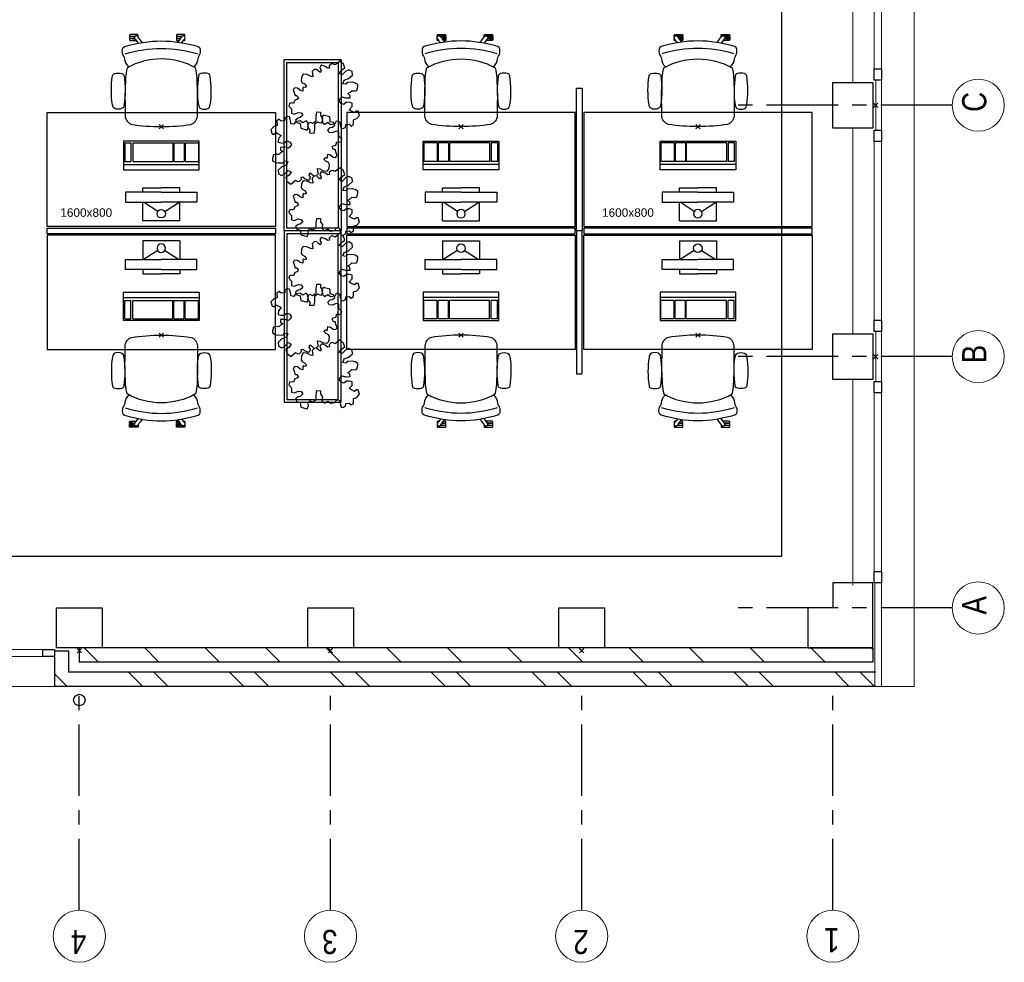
# Model space of a CAD drawing. Header units: millimetres. Extents: x 274596 to 660162, y 141333 to 298920.
# Tile 162 of 165: x 604464 to 611363, y 186153 to 192753. Entities that reach past the tile are written whole.
import ezdxf

# ---------------------------------------------------------------- set-up
doc = ezdxf.new("R2010")
doc.units = ezdxf.units.MM
doc.header["$LTSCALE"] = 400
doc.header["$PDMODE"] = 3
doc.header["$PDSIZE"] = 15
doc.linetypes.add('CENTER', pattern=[2, 1.25, -0.25, 0.25, -0.25])
for name, color, linetype in [('-gd', 2, 'Continuous'), ('inlay', 6, 'Continuous'), ('inr', 4, 'Continuous'), ('plant', 114, 'Continuous'), ('plat', 5, 'Continuous'), ('sona-s008_ip0', 7, 'Continuous'), ('stramien', 1, 'CENTER'), ('symbol', 1, 'Continuous'), ('timmerwerk-ge', 150, 'Continuous')]:
    doc.layers.add(name, color=color, linetype=linetype)
for name, color, linetype, lineweight in [('Binnenkozijnen', 140, 'Continuous', 15), ('Buitenkozijnen', 140, 'Continuous', 15), ('mat-baksteen', 5, 'Continuous', 25), ('mat-beton (ihwg)', 5, 'Continuous', 25), ('mat-kalkzandsteen', 5, 'Continuous', 25), ('None', 7, 'Continuous', 9)]:
    doc.layers.add(name, color=color, linetype=linetype, lineweight=lineweight)
doc.styles.add('Arial', font='arial.ttf', dxfattribs={"height": 211.666667})
doc.styles.add('Arial Narrow', font='ARIALN.TTF', dxfattribs={"height": 222.25})

# ---------------------------------------------------------------- blocks, each defined once
blk = doc.blocks.new('Kolom 280x320')
at = {"layer": 'mat-beton (ihwg)', "lineweight": 25}
blk.add_lwpolyline([(-300, 160), (-20, 160), (-20, -160), (-300, -160)], close=True, dxfattribs=at)
at = {"layer": 'None', "color": 92, "linetype": 'Continuous', "lineweight": 5}
blk.add_point((0, 0), dxfattribs=at)
blk = doc.blocks.new('*X1668')
at = {"layer": 'None', "lineweight": 9}
for p, q in [((-16518.9, -36883.6), (-16418.9, -36783.6)), ((-16518.9, -37307.9), (-16418.9, -37207.9)), ((-16518.9, -37732.1), (-16418.9, -37632.1)), ((-16518.9, -38156.4), (-16418.9, -38056.4)), ((-16518.9, -38580.7), (-16418.9, -38480.7)), ((-16518.9, -39004.9), (-16418.9, -38904.9)), ((-16518.9, -39429.2), (-16418.9, -39329.2)), ((-16518.9, -39853.5), (-16418.9, -39753.5)), ((-16518.9, -40277.7), (-16418.9, -40177.7)), ((-16518.9, -40702), (-16418.9, -40602)), ((-16518.9, -41126.3), (-16418.9, -41026.3)), ((-16518.9, -41550.5), (-16418.9, -41450.5)), ((-16518.9, -41974.8), (-16418.9, -41874.8)), ((-16429.9, -42310), (-16418.9, -42299))]:
    blk.add_line(p, q, dxfattribs=at)
blk = doc.blocks.new('*X1669')
at = {"layer": 'None', "lineweight": 9}
blk.add_line((-16644.3, -36619.7), (-16599.6, -36575), dxfattribs=at)
blk = doc.blocks.new('*X1670')
at = {"layer": 'None', "lineweight": 9}
for p, q in [((-16688.9, -36664.3), (-16644.3, -36619.7)), ((-16688.9, -37195), (-16588.9, -37095)), ((-16688.9, -37371.4), (-16588.9, -37271.4)), ((-16688.9, -37902.1), (-16588.9, -37802.1)), ((-16688.9, -38078.5), (-16588.9, -37978.5)), ((-16688.9, -38609.3), (-16588.9, -38509.3)), ((-16688.9, -38785.6), (-16588.9, -38685.6)), ((-16688.9, -39316.4), (-16588.9, -39216.4)), ((-16688.9, -39492.7), (-16588.9, -39392.7)), ((-16688.9, -40023.5), (-16588.9, -39923.5)), ((-16688.9, -40199.9), (-16588.9, -40099.9)), ((-16688.9, -40730.6), (-16588.9, -40630.6)), ((-16688.9, -40907), (-16588.9, -40807)), ((-16688.9, -41437.7), (-16588.9, -41337.7)), ((-16688.9, -41614.1), (-16588.9, -41514.1)), ((-16688.9, -42144.8), (-16588.9, -42044.8)), ((-16688.9, -42321.2), (-16588.9, -42221.2))]:
    blk.add_line(p, q, dxfattribs=at)
blk = doc.blocks.new('*U52')
at = {"layer": 'Buitenkozijnen', "lineweight": 15}
for p, q in [((-10, 0), (-10, -1960)), ((-10, 0), (40, 0)), ((40, 0), (40, -1960)), ((-10, -1960), (40, -1960))]:
    blk.add_line(p, q, dxfattribs=at)
blk = doc.blocks.new('Gevelpui best 1960')
at = {"layer": 'Buitenkozijnen', "color": 43, "lineweight": 9}
blk.add_line((250, 0), (250, -1960), dxfattribs=at)
at = {"layer": 'Buitenkozijnen', "color": 92, "lineweight": 25}
for points in [[(-10, 0), (40, 0), (40, -80), (-10, -80)], [(-10, -1880), (40, -1880), (40, -1960), (-10, -1960)]]:
    blk.add_lwpolyline(points, close=True, dxfattribs=at)
at = {"layer": 'Buitenkozijnen'}
blk.add_blockref('*U52', (0, 0), dxfattribs=at)
blk = doc.blocks.new('Gevelpui best 1410 (2D)')
at = {"layer": 'Buitenkozijnen', "lineweight": 15}
for p, q in [((-260, 0), (-260, -1410)), ((-260, 0), (-210, 0)), ((-210, 0), (-210, -1410)), ((-260, -1410), (-210, -1410))]:
    blk.add_line(p, q, dxfattribs=at)
at = {"layer": 'Buitenkozijnen', "color": 92, "lineweight": 25}
for points in [[(-260, 0), (-210, 0), (-210, -80), (-260, -80)], [(-260, -1330), (-210, -1330), (-210, -1410), (-260, -1410)]]:
    blk.add_lwpolyline(points, close=True, dxfattribs=at)
at = {"layer": 'None', "color": 43, "linetype": 'Continuous', "lineweight": 9}
blk.add_line((-410, 15), (-410, -1425), dxfattribs=at)
blk = doc.blocks.new('HWA')
at = {"layer": 'None', "color": 92, "linetype": 'Continuous', "lineweight": 25}
blk.add_circle((0, -74), 40, dxfattribs=at)
blk = doc.blocks.new('Kolom hoek 330x330')
at = {"layer": 'mat-beton (ihwg)', "lineweight": 25, "flags": 128}
blk.add_lwpolyline([(-175, 0), (0, 0), (0, -175), (280, -175), (280, 280), (-175, 280)], close=True, dxfattribs=at)
blk = doc.blocks.new('SONA-S008_B2')
at = {"layer": '-gd'}
blk.add_open_spline([(-253, -509.5), (-87.8, -560.2), (87.8, -560.2), (253, -509.5)], degree=3, dxfattribs=at)
for points in [[(-206.6, -15.8), (-79.4, 5.3), (79.6, 5.3), (206.6, -15.8)], [(-253, -73.9), (-253.4, -51.6), (-233.1, -20.2), (-206.6, -15.8)], [(206.6, -15.8), (233.1, -20.2), (253.4, -51.6), (253, -73.9)], [(-325.3, -126.1), (-337, -131.7), (-340.4, -140.8), (-342.5, -153.6)], [(-277.9, -126.1), (-287.8, -121.3), (-315.3, -121.3), (-325.3, -126.1)], [(-260.7, -153.6), (-262.7, -140.8), (-266.2, -131.7), (-277.9, -126.1)], [(-253, -272.1), (-257.1, -206.8), (-252.1, -139.2), (-253, -73.9)], [(253, -73.9), (252.1, -139.2), (257.1, -206.8), (253, -272.1)], [(260.6, -153.6), (262.7, -140.8), (266.2, -131.7), (277.9, -126.1)], [(277.9, -126.1), (287.8, -121.3), (315.3, -121.3), (325.3, -126.1)], [(325.3, -126.1), (337, -131.7), (340.4, -140.8), (342.5, -153.6)], [(-342.5, -153.6), (-353.5, -221.1), (-351.5, -287.6), (-342.5, -355.4)], [(-260.7, -355.4), (-251.6, -287.6), (-249.7, -221.1), (-260.7, -153.6)], [(260.6, -355.4), (251.6, -287.6), (249.7, -221.1), (260.6, -153.6)], [(342.5, -153.6), (353.4, -221.1), (351.5, -287.6), (342.5, -355.4)], [(-238.9, -411.5), (-253, -365.7), (-250.2, -318.7), (-253, -272.1)], [(253, -272.1), (250.2, -318.7), (253, -365.7), (238.9, -411.5)], [(-250.7, -332.5), (-253.1, -331.7), (-255.4, -330.9), (-257.6, -330.2)], [(-255.2, -303.9), (-254.1, -304.3), (-252.9, -304.7), (-251.7, -305.1)], [(256.9, -323.2), (255, -323.8), (253.1, -324.4), (251, -325.1)], [(251.9, -297.7), (252.9, -297.4), (253.8, -297.1), (254.7, -296.8)], [(-342.5, -355.4), (-341.5, -363), (-333.6, -369.9), (-326.1, -371.8)], [(-326.1, -371.8), (-310.3, -375.7), (-292.8, -375.7), (-277, -371.8)], [(-277, -371.8), (-269.5, -369.9), (-261.7, -363), (-260.7, -355.4)], [(238.9, -411.5), (95.4, -494.5), (-95.5, -494.5), (-238.9, -411.5)], [(277, -371.8), (269.5, -369.9), (261.7, -363), (260.6, -355.4)], [(326.1, -371.8), (310.3, -375.7), (292.8, -375.7), (277, -371.8)], [(342.5, -355.4), (341.5, -363), (333.6, -369.9), (326.1, -371.8)], [(-255.5, -473.7), (-255.4, -489), (-270.3, -500.1), (-272.1, -515.2)], [(-227.3, -418.1), (-247.1, -436.6), (-255.7, -455.2), (-255.5, -473.7)], [(255.5, -473.7), (255.7, -455.2), (247.1, -436.6), (227.3, -418.1)], [(272.1, -515.2), (270.3, -500.1), (255.4, -489), (255.5, -473.7)], [(-272.1, -515.2), (-274.4, -533.8), (-273.7, -555.7), (-258.6, -560.1)], [(258.6, -560.1), (273.7, -555.6), (274.4, -533.8), (272.1, -515.2)], [(-258.6, -560.1), (-77.4, -613.6), (78.8, -613.6), (258.6, -560.1)], [(-222.4, -606.9), (-222.4, -604.9), (-220.7, -603.3), (-218.7, -603.3)], [(-222.4, -615.1), (-222.4, -615.1), (-222.4, -606.9), (-222.4, -606.9)], [(-218.8, -615.1), (-218.8, -615.1), (-222.4, -615.1), (-222.4, -615.1)], [(-222.4, -629.9), (-222.4, -629.9), (-222.4, -618.1), (-222.4, -618.1)], [(-222.4, -618.1), (-222.4, -618.1), (-198.5, -618.1), (-198.5, -618.1)], [(-198.5, -615.1), (-198.5, -615.1), (-218.8, -615.1), (-218.8, -615.1)], [(-218.7, -603.3), (-218.7, -603.3), (-192, -603.3), (-176.8, -603.3)], [(-198.5, -618.1), (-198.5, -618.1), (-198.5, -615.1), (-198.5, -615.1)], [(-198.5, -615.1), (-198.5, -615.1), (-186.7, -615.2), (-186.7, -615.2)], [(-198.5, -618.1), (-198.5, -618.1), (-189.1, -618.2), (-187.1, -618.2)], [(-182.7, -633.4), (-188.4, -629.2), (-189.7, -621.1), (-185.5, -615.4)], [(-185.4, -615.2), (-186.2, -615.2), (-186.7, -615.2), (-186.7, -615.2)], [(-186.7, -615.2), (-186.7, -615.2), (-186.7, -616.4), (-186.7, -617.3)], [(-185.5, -615.4), (-185.5, -615.4), (-176.5, -602.9), (-162.6, -583.8)], [(-134.5, -588.9), (-152.4, -613.6), (-164.7, -630.5), (-164.7, -630.5)], [(106.4, -606.6), (106.4, -604.6), (108, -603), (110, -603)], [(106.4, -614.8), (106.4, -614.8), (106.4, -606.6), (106.4, -606.6)], [(110.1, -614.8), (110.1, -614.8), (106.4, -614.8), (106.4, -614.8)], [(106.4, -629.7), (106.4, -629.7), (106.4, -617.8), (106.4, -617.8)], [(106.4, -617.8), (106.4, -617.8), (130.3, -617.8), (130.3, -617.8)], [(110, -603), (110, -603), (115.6, -603), (123.1, -603)], [(130.3, -614.8), (130.3, -614.8), (110.1, -614.8), (110.1, -614.8)], [(143.1, -630.4), (143.1, -630.4), (131.8, -614.9), (115.2, -592)], [(130.3, -617.8), (130.3, -617.8), (130.3, -614.8), (130.3, -614.8)], [(130.3, -614.8), (130.3, -614.8), (130.9, -614.8), (131.7, -614.8)], [(130.3, -617.8), (130.3, -617.8), (131.9, -617.8), (133.9, -617.8)], [(143.7, -587.5), (156, -604.4), (163.9, -615.2), (163.9, -615.2)], [(154.9, -602.9), (159.4, -602.9), (162.3, -602.9), (162.3, -602.9)], [(163.9, -615.2), (168.1, -621), (166.8, -629.1), (161.1, -633.2)], [(162.3, -602.9), (164.4, -602.9), (166, -604.6), (166, -606.6)], [(166, -614.8), (166, -614.8), (164.6, -614.8), (163.5, -614.8)], [(165.3, -617.8), (165.8, -617.8), (166, -617.8), (166, -617.8)], [(166, -606.6), (166, -606.6), (166, -614.8), (166, -614.8)], [(166, -617.8), (166, -617.8), (166, -618.6), (166, -619.9)], [(-222.5, -641.1), (-222.5, -641.1), (-222.4, -632.9), (-222.4, -632.9)], [(-218.8, -644.8), (-220.8, -644.8), (-222.5, -643.1), (-222.5, -641.1)], [(-198.6, -630), (-198.6, -630), (-222.4, -629.9), (-222.4, -629.9)], [(-222.4, -632.9), (-222.4, -632.9), (-218.8, -632.9), (-218.8, -632.9)], [(-218.8, -632.9), (-218.8, -632.9), (-198.6, -633), (-198.6, -633)], [(-166.5, -644.9), (-166.5, -644.9), (-218.8, -644.8), (-218.8, -644.8)], [(-198.6, -633), (-198.6, -633), (-198.6, -630), (-198.6, -630)], [(-198.6, -630), (-198.6, -630), (-186.7, -630), (-186.7, -630)], [(-198.6, -633), (-198.6, -633), (-186.7, -633), (-186.7, -633)], [(-185.9, -630), (-186.4, -630), (-186.7, -630), (-186.7, -630)], [(-186.7, -630), (-186.7, -630), (-186.7, -633), (-186.7, -633)], [(-186.7, -633), (-186.7, -633), (-185.3, -633), (-183.1, -633)], [(-164.7, -630.5), (-168.8, -636.2), (-176.9, -637.5), (-182.7, -633.4)], [(-182.7, -633.4), (-182.7, -633.4), (-182.7, -633.4), (-182.7, -633.4)], [(-167.1, -633), (-166.7, -633), (-166.5, -633), (-166.5, -633)], [(-166.5, -633), (-166.5, -633), (-162.9, -633.1), (-162.9, -633.1)], [(-162.9, -641.3), (-162.9, -643.3), (-164.5, -644.9), (-166.5, -644.9)], [(-162.8, -630.1), (-162.8, -630.1), (-163.4, -630.1), (-164.4, -630)], [(-162.9, -633.1), (-162.9, -633.1), (-162.9, -641.3), (-162.9, -641.3)], [(-162.8, -628), (-162.8, -629.2), (-162.8, -630.1), (-162.8, -630.1)], [(130.3, -629.6), (130.3, -629.6), (106.4, -629.7), (106.4, -629.7)], [(106.4, -640.9), (106.4, -640.9), (106.4, -632.7), (106.4, -632.7)], [(106.4, -632.7), (106.4, -632.7), (110.1, -632.7), (110.1, -632.7)], [(110.1, -644.5), (108.1, -644.5), (106.5, -642.9), (106.4, -640.9)], [(110.1, -632.7), (110.1, -632.7), (130.3, -632.6), (130.3, -632.6)], [(162.4, -644.4), (162.4, -644.4), (110.1, -644.5), (110.1, -644.5)], [(130.3, -632.6), (130.3, -632.6), (130.3, -629.6), (130.3, -629.6)], [(130.3, -629.6), (130.3, -629.6), (142.1, -629.6), (142.1, -629.6)], [(130.3, -632.6), (130.3, -632.6), (142.2, -632.6), (142.2, -632.6)], [(142.5, -629.6), (142.3, -629.6), (142.1, -629.6), (142.1, -629.6)], [(142.1, -629.6), (142.1, -629.6), (142.2, -632.6), (142.2, -632.6)], [(142.2, -632.6), (142.2, -632.6), (143.3, -632.6), (145.1, -632.6)], [(161.1, -633.2), (155.3, -637.4), (147.2, -636.1), (143.1, -630.4)], [(161.1, -633.2), (161.1, -633.2), (161.1, -633.2), (161.1, -633.2)], [(161.8, -632.6), (162.2, -632.6), (162.4, -632.6), (162.4, -632.6)], [(162.4, -632.6), (162.4, -632.6), (166, -632.6), (166, -632.6)], [(166, -640.8), (166, -642.8), (164.4, -644.4), (162.4, -644.4)], [(166, -629.6), (166, -629.6), (165.4, -629.6), (164.4, -629.6)], [(166, -625.7), (166, -627.8), (166, -629.6), (166, -629.6)], [(166, -632.6), (166, -632.6), (166, -640.8), (166, -640.8)]]:
    blk.add_open_spline(points, degree=3)
at = {"layer": 'sona-s008_ip0'}
blk.add_point((0, 0), dxfattribs=at)
blk = doc.blocks.new('SYMB-CMP4_B2')
for p, q in [((-130, 558.1), (130, 558.1)), ((-130, 558.1), (-130, 428.1)), ((130, 558.1), (130, 428.1)), ((-25.3, 491.9), (-125, 428.1)), ((25.3, 491.9), (125, 428.1)), ((-250, 358.1), (-250, 428.1)), ((-250, 428.1), (0, 428.1)), ((250, 428.1), (0, 428.1)), ((250, 358.1), (250, 428.1)), ((0, 358.1), (-250, 358.1)), ((-130, 358.1), (-130, 328.1)), ((0, 358.1), (250, 358.1)), ((130, 358.1), (130, 328.1)), ((-130, 328.1), (0, 328.1)), ((130, 328.1), (0, 328.1)), ((265, 200), (-265, 200)), ((-265, 200), (-265, 0)), ((265, 162.9), (-265, 162.9)), ((-166.8, 141.5), (-259.7, 141.5)), ((-259.7, 12.9), (-259.7, 141.5)), ((-166.8, 12.9), (-166.8, 141.5)), ((-88, 141.5), (-159.1, 141.5)), ((-159.1, 12.9), (-159.1, 141.5)), ((-88, 12.9), (-88, 141.5)), ((200.4, 141.5), (-81.5, 141.5)), ((-81.5, 12.9), (-81.5, 141.5)), ((200.4, 12.9), (200.4, 141.5)), ((254.7, 141.5), (212.3, 141.5)), ((212.3, 12.9), (212.3, 141.5)), ((254.7, 12.9), (254.7, 141.5)), ((265, 0), (265, 200)), ((-265, 0), (265, 0)), ((-166.8, 12.9), (-259.7, 12.9)), ((-88, 12.9), (-159.1, 12.9)), ((200.4, 12.9), (-81.5, 12.9)), ((254.7, 12.9), (212.3, 12.9))]:
    blk.add_line(p, q)
blk.add_circle((0, 508.1), 30)
blk = doc.blocks.new('SYMB-BM02_B2')
at = {"layer": 'plant'}
blk.add_lwpolyline([(98, 356), (66, 371), (46, 367), (23, 344), (26, 317), (5, 314), (-27, 337), (-68, 353), (-84, 340), (-93, 315), (-77, 290), (-84, 262), (-106, 274), (-134, 301), (-166, 298), (-190, 273), (-184, 246), (-181, 209), (-209, 214), (-256, 237), (-302, 241), (-315, 221), (-325, 198), (-329, 157), (-315, 134), (-286, 119), (-263, 95), (-270, 73), (-298, 80), (-306, 68), (-307, 29), (-341, 38), (-375, 66), (-406, 70), (-427, 48), (-413, 13), (-402, -28), (-381, -27), (-361, -62), (-377, -76), (-407, -84), (-423, -126), (-448, -119), (-475, -126), (-482, -158), (-448, -194), (-447, -249), (-411, -258), (-363, -237), (-327, -242), (-307, -272), (-338, -303), (-366, -308), (-398, -333), (-381, -365), (-338, -377), (-336, -406), (-332, -436), (-252, -458), (-234, -418), (-243, -383), (-220, -358), (-184, -372), (-140, -344), (-141, -283), (-132, -230), (-84, -233), (-86, -271), (-59, -312), (-68, -354), (-36, -386), (7, -361), (39, -388), (98, -377), (116, -344), (153, -351), (160, -393), (171, -436), (193, -440), (228, -426), (230, -390), (275, -385), (300, -408), (328, -386), (326, -329), (369, -315), (403, -276), (387, -222), (366, -221), (339, -240), (312, -226), (275, -205), (309, -165), (312, -121), (278, -112), (241, -110), (205, -137), (171, -126), (146, -92), (166, -59), (184, -44), (228, -57), (285, -55), (282, -25), (255, -2), (285, 14), (305, 34), (353, 32), (371, 38), (382, 84), (382, 111), (350, 130), (317, 139), (248, 136), (232, 114), (194, 121), (209, 166), (266, 187), (314, 230), (310, 274), (271, 296), (232, 280), (187, 233), (150, 251), (176, 290), (219, 319), (203, 365), (155, 404), (121, 376), (98, 356)], dxfattribs=at)

msp = doc.modelspace()

# ---------------------------------------------------------------- linework, layer by layer
at = {"layer": 'Buitenkozijnen', "color": 43, "lineweight": 9, "flags": 128}
msp.add_lwpolyline([(610711.74537, 193739.52899), (610731.74537, 193739.52899), (610731.74537, 188084.52899), (610461.74537, 188084.52899)], dxfattribs=at)
at = {"layer": 'Buitenkozijnen', "lineweight": 15}
for points in [[(610461.74537, 192329.52899), (610501.78601, 192329.52899), (610501.78601, 191979.52899), (610461.74537, 191979.52899)], [(610461.74537, 190569.52899), (610501.78601, 190569.52899), (610501.78601, 190219.52899), (610461.74537, 190219.52899)], [(610455.74537, 188809.52899), (610501.78601, 188809.52899), (610501.78601, 188084.52899), (610455.74537, 188084.52899)]]:
    msp.add_lwpolyline(points, close=True, dxfattribs=at)
at = {"layer": 'inlay'}
for p, q in [((609801.78601, 193864.52899), (609801.78601, 188994.48836)), ((609801.78601, 188994.48836), (601641.74537, 188994.48836))]:
    msp.add_line(p, q, dxfattribs=at)
at = {"layer": 'inr'}
for points in [[(608406.11602, 192274.52899), (608406.11602, 191274.52899), (608366.11602, 191274.52899), (608366.11602, 192274.52899)], [(606256.11602, 191304.52899), (604656.11602, 191304.52899), (604656.11602, 192104.52899), (606256.11602, 192104.52899)], [(606756.11602, 191304.52899), (608356.11602, 191304.52899), (608356.11602, 192104.52899), (606756.11602, 192104.52899)], [(608416.11602, 191304.52899), (610016.11602, 191304.52899), (610016.11602, 192104.52899), (608416.11602, 192104.52899)], [(604656.11602, 191294.52899), (606256.11602, 191294.52899), (606256.11602, 191254.52899), (604656.11602, 191254.52899)], [(606256.11602, 191244.52899), (604656.11602, 191244.52899), (604656.11602, 190444.52899), (606256.11602, 190444.52899)], [(608356.11602, 191294.52899), (606756.11602, 191294.52899), (606756.11602, 191254.52899), (608356.11602, 191254.52899)], [(606756.11602, 191244.52899), (608356.11602, 191244.52899), (608356.11602, 190444.52899), (606756.11602, 190444.52899)], [(608406.11602, 190274.52899), (608406.11602, 191274.52899), (608366.11602, 191274.52899), (608366.11602, 190274.52899)], [(610016.11602, 191294.52899), (608416.11602, 191294.52899), (608416.11602, 191254.52899), (610016.11602, 191254.52899)], [(608416.11602, 191244.52899), (610016.11602, 191244.52899), (610016.11602, 190444.52899), (608416.11602, 190444.52899)]]:
    msp.add_lwpolyline(points, close=True, dxfattribs=at)
at = {"layer": 'mat-baksteen', "lineweight": 25}
for p, q in [((604706.74537, 188334.52899), (604706.74537, 188084.52899)), ((604706.74537, 188334.52899), (604806.74537, 188334.52899)), ((604806.74537, 188334.52899), (604806.74537, 188184.52899)), ((610461.74537, 188184.52899), (604806.74537, 188184.52899)), ((610461.74537, 188084.52899), (604706.74537, 188084.52899))]:
    msp.add_line(p, q, dxfattribs=at)
at = {"layer": 'mat-kalkzandsteen', "lineweight": 25}
for p, q in [((604881.74537, 188354.52899), (604881.74537, 188254.52899)), ((610441.74537, 188354.52899), (604881.74537, 188354.52899)), ((610441.74537, 188354.52899), (610441.74537, 188254.52899)), ((610441.74537, 188254.52899), (604881.74537, 188254.52899))]:
    msp.add_line(p, q, dxfattribs=at)
at = {"layer": 'None', "color": 43, "linetype": 'Continuous', "lineweight": 9}
for centre in [(611180.16597, 192154.52917), (611180.16597, 190394.52917), (611180.16597, 188634.52917), (604881.74537, 186335.74585), (606641.74537, 186335.74585), (608401.74537, 186335.74585), (610161.74537, 186335.74585), (610161.74537, 186335.74585)]:
    msp.add_circle(centre, 182.60642, dxfattribs=at)
at = {"layer": 'stramien'}
for p, q in [((610997.55955, 192154.52917), (609497.55955, 192154.52917)), ((610997.55955, 190394.52917), (609497.55955, 190394.52917)), ((610997.55955, 188634.52917), (609497.55955, 188634.52917)), ((604881.74537, 186518.35227), (604881.74537, 188018.35227)), ((606641.74537, 186518.35227), (606641.74537, 188018.35227)), ((608401.74537, 186518.35227), (608401.74537, 188018.35227)), ((610161.74537, 186518.35227), (610161.74537, 188018.35227))]:
    msp.add_line(p, q, dxfattribs=at)
at = {"layer": 'timmerwerk-ge'}
for points in [[(606316.11602, 191274.52899), (606316.11602, 192474.52899), (606716.11602, 192474.52899), (606716.11602, 191274.52899)], [(606336.11602, 191294.52899), (606336.11602, 192454.52899), (606696.11602, 192454.52899), (606696.11602, 191294.52899)], [(606316.11602, 191274.52899), (606316.11602, 190074.52899), (606716.11602, 190074.52899), (606716.11602, 191274.52899)], [(606336.11602, 191254.52899), (606336.11602, 190094.52899), (606696.11602, 190094.52899), (606696.11602, 191254.52899)]]:
    msp.add_lwpolyline(points, close=True, dxfattribs=at)

# ---------------------------------------------------------------- block references
at = {"layer": 'Binnenkozijnen', "color": 7, "rotation": 270}
msp.add_blockref('Gevelpui best 1960', (604706.74537, 188334.52899), dxfattribs=at)
at = {"layer": 'Buitenkozijnen', "color": 7}
for p in [(610711.74537, 193739.52899), (610711.74537, 191979.52899), (610711.74537, 190219.52899)]:
    msp.add_blockref('Gevelpui best 1410 (2D)', p, dxfattribs=at)
at = {"layer": 'inr', "xscale": -1, "rotation": 180}
msp.add_blockref('SONA-S008_B2', (605456.11602, 192004.52899), dxfattribs=at)
at = {"layer": 'inr', "rotation": 180}
for p in [(607556.11602, 192004.52899), (609216.11602, 192004.52899)]:
    msp.add_blockref('SONA-S008_B2', p, dxfattribs=at)
at = {"layer": 'inr'}
msp.add_blockref('SONA-S008_B2', (605456.11602, 190544.52899), dxfattribs=at)
at = {"layer": 'inr', "xscale": -1}
for p in [(607556.11602, 190544.52899), (609216.11602, 190544.52899)]:
    msp.add_blockref('SONA-S008_B2', p, dxfattribs=at)
at = {"layer": 'mat-baksteen', "rotation": 90}
for name in ['*X1669', '*X1670']:
    msp.add_blockref(name, (568131.74537, 204773.46963), dxfattribs=at)
at = {"layer": 'mat-beton (ihwg)', "color": 7}
for p in [(610461.74537, 192154.52899), (610461.74537, 190394.52899)]:
    msp.add_blockref('Kolom 280x320', p, dxfattribs=at)
at = {"layer": 'mat-beton (ihwg)', "color": 7, "rotation": 270}
for name, p in [('Kolom hoek 330x330', (610161.74537, 188634.52899)), ('Kolom 280x320', (604881.74537, 188334.52899)), ('Kolom 280x320', (606641.74537, 188334.52899)), ('Kolom 280x320', (608401.74537, 188334.52899))]:
    msp.add_blockref(name, p, dxfattribs=at)
at = {"layer": 'mat-kalkzandsteen', "rotation": 90}
msp.add_blockref('*X1668', (568131.74537, 204773.46963), dxfattribs=at)
at = {"layer": 'None', "color": 7}
msp.add_blockref('HWA', (604881.74537, 188063.46963), dxfattribs=at)
at = {"layer": 'symbol', "xscale": 0.5599999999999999, "yscale": 0.5599999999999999, "zscale": 0.5599999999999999}
for p in [(606619.47657, 192237.23978), (606619.47657, 191490.75083), (606619.47657, 191031.37314), (606619.47657, 190284.88419)]:
    msp.add_blockref('SYMB-BM02_B2', p, dxfattribs=at)
at = {"layer": 'symbol', "xscale": 0.5599999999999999, "yscale": 0.5599999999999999, "zscale": 0.5599999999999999, "rotation": 180}
for p in [(606450.19322, 191828.24308), (606450.19322, 190622.37644)]:
    msp.add_blockref('SYMB-BM02_B2', p, dxfattribs=at)
at = {"layer": 'symbol', "rotation": 180}
msp.add_blockref('SYMB-CMP4_B2', (605456.11602, 191903.04029), dxfattribs=at)
at = {"layer": 'symbol', "xscale": -1, "rotation": 180}
for p in [(607556.11602, 191903.04029), (609216.11602, 191903.04029)]:
    msp.add_blockref('SYMB-CMP4_B2', p, dxfattribs=at)
at = {"layer": 'symbol', "xscale": -1}
msp.add_blockref('SYMB-CMP4_B2', (605456.11602, 190646.01769), dxfattribs=at)
at = {"layer": 'symbol'}
for p in [(607556.11602, 190646.01769), (609216.11602, 190646.01769)]:
    msp.add_blockref('SYMB-CMP4_B2', p, dxfattribs=at)

# ---------------------------------------------------------------- texts
at = {"layer": 'None', "color": 8, "char_height": 169.33333, "width": 617.361, "attachment_point": 1, "rotation": 90, "style": 'Arial Narrow'}
for s, insert in [('C', (611067.40839, 192107.95293)), ('B', (611067.40839, 190347.95293)), ('A', (611067.40839, 188587.95293))]:
    msp.add_mtext(s, dxfattribs=dict(at, insert=insert))
at = {"layer": 'None', "color": 8, "char_height": 169.33333, "attachment_point": 1, "rotation": 180, "style": 'Arial Narrow'}
for s, insert in [('4', (604930.42871, 186210.86251)), ('3', (606690.42871, 186210.86251)), ('2\\P', (608450.42871, 186210.86251)), ('1', (610208.32161, 186222.98826)), ('1', (610208.32161, 186222.98826))]:
    msp.add_mtext(s, dxfattribs=dict(at, insert=insert))
at = {"layer": 'plat', "char_height": 59.266667, "attachment_point": 1, "style": 'Arial'}
for insert in [(604748.44439, 191432.3396), (608544.00014, 191432.3396)]:
    msp.add_mtext('1600x800', dxfattribs=dict(at, insert=insert))

doc.saveas('drawing.dxf')
